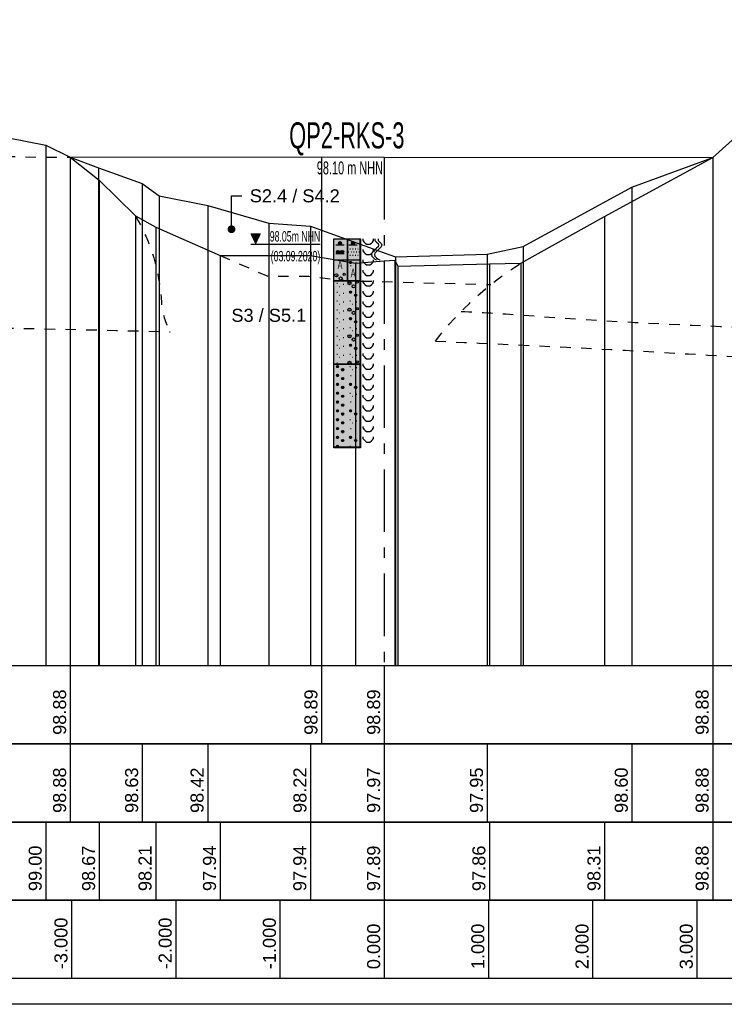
# Model space of a CAD drawing. Header units: metres. Extents: x -17 to 824, y 89 to 134.
# Tile 17 of 80: x 96.5 to 103.26, y 90.75 to 100.21. Entities that reach past the tile are written whole.
import ezdxf
from ezdxf import colors
from ezdxf.entities.mleader import LeaderData, LeaderLine
from ezdxf.enums import TextEntityAlignment as Align
from ezdxf.math import Vec2, Vec3

# ---------------------------------------------------------------- set-up
doc = ezdxf.new("R2010")
doc.units = ezdxf.units.M
doc.linetypes.add('ACAD_ISO03W100', pattern=[30, 12, -18])
doc.linetypes.add('ACAD_ISO10W100', pattern=[18, 12, -3, 0, -3])
for name, color, linetype in [('BG_GT_DC_RKS', 249, 'Continuous'), ('BG_GT_SCHICHT', 3, 'ACAD_ISO03W100'), ('BG_GT_TE', 6, 'Continuous'), ('BW_KOERP_GESCH', 126, 'Continuous'), ('BW_Z_ACHS', 52, 'ACAD_ISO10W100'), ('BW_Z_BEM', 52, 'Continuous'), ('P_TO_GEW', 242, 'Continuous'), ('P_TO_NUTZ_WASSER', 152, 'Continuous'), ('ZZ_GITTER', 40, 'Continuous')]:
    doc.layers.add(name, color=color, linetype=linetype)
doc.layers.add('ZZ_AFENSTER', color=6, linetype='Continuous', plot=False)
doc.styles.add('ARI025_V_50', font='arial.ttf', dxfattribs={"height": 0.125})
doc.styles.add('Arial', font='arial.ttf')
doc.styles.get("Standard").update_dxf_attribs({"font": 'arial.ttf'})

# ---------------------------------------------------------------- blocks, each defined once
blk = doc.blocks.new('QP2-RKS-3')
at = {"color": 160}
for p, q in [((-0.0167, 0.0009), (-0.0185, 0.0009)), ((-0.01672, 0.00085), (-0.01848, 0.00085)), ((-0.01675, 0.0008), (-0.01845, 0.0008)), ((-0.01677, 0.00075), (-0.01843, 0.00075)), ((-0.01679, 0.0007), (-0.01841, 0.0007)), ((-0.01682, 0.00065), (-0.01838, 0.00065)), ((-0.01684, 0.0006), (-0.01836, 0.0006)), ((-0.01687, 0.00055), (-0.01833, 0.00055)), ((-0.01689, 0.0005), (-0.01831, 0.0005)), ((-0.01691, 0.00045), (-0.01829, 0.00045)), ((-0.01694, 0.0004), (-0.01826, 0.0004)), ((-0.01696, 0.00035), (-0.01824, 0.00035)), ((-0.01698, 0.0003), (-0.01822, 0.0003)), ((-0.01701, 0.00025), (-0.01819, 0.00025)), ((-0.01703, 0.0002), (-0.01817, 0.0002)), ((-0.01706, 0.00015), (-0.01814, 0.00015)), ((-0.01708, 0.0001), (-0.01812, 0.0001)), ((-0.0171, 0.00005), (-0.0181, 0.00005)), ((-0.01713, 0), (-0.01807, 0)), ((-0.0185, -0.001), (-0.0052, -0.001)), ((-0.01715, -0.00005), (-0.01805, -0.00005)), ((-0.01717, -0.0001), (-0.01803, -0.0001)), ((-0.0172, -0.00015), (-0.018, -0.00015)), ((-0.01722, -0.0002), (-0.01798, -0.0002)), ((-0.01724, -0.00025), (-0.01796, -0.00025)), ((-0.01727, -0.0003), (-0.01793, -0.0003)), ((-0.01729, -0.00035), (-0.01791, -0.00035)), ((-0.01732, -0.0004), (-0.01788, -0.0004)), ((-0.01734, -0.00045), (-0.01786, -0.00045)), ((-0.01736, -0.0005), (-0.01784, -0.0005)), ((-0.01739, -0.00055), (-0.01781, -0.00055)), ((-0.01741, -0.0006), (-0.01779, -0.0006)), ((-0.01743, -0.00065), (-0.01777, -0.00065)), ((-0.01746, -0.0007), (-0.01774, -0.0007)), ((-0.01748, -0.00075), (-0.01772, -0.00075)), ((-0.01751, -0.0008), (-0.01769, -0.0008)), ((-0.01753, -0.00085), (-0.01767, -0.00085)), ((-0.01755, -0.0009), (-0.01765, -0.0009)), ((-0.01758, -0.00095), (-0.01762, -0.00095))]:
    blk.add_line(p, q, dxfattribs=at)
for p, q in [((-0.0026, 0), (0, 0)), ((-0.0026, -0.0041), (-0.0026, 0)), ((-0.0026, 0), (0.0024, 0)), ((-0.0026, -0.04), (-0.0026, 0)), ((0, 0), (0, -0.0041)), ((0, 0), (0.0025, 0)), ((0, -0.0041), (0, 0)), ((0.0024, 0), (0.0024, -0.04)), ((0.0025, 0), (0.0025, -0.0041)), ((0.003, 0), (0.003, -0.0003)), ((0.005, -0.0003), (0.005, 0)), ((0.0053, 0), (0.0053, -0.0003)), ((0.0059, 0), (0.0059, -0.0003)), ((-0.0022, -0.0011), (-0.0006, -0.0011)), ((-0.0017, -0.00075), (-0.0011, -0.00075)), ((-0.0017, -0.0008), (-0.0011, -0.0008)), ((-0.0017, -0.00085), (-0.0011, -0.00085)), ((-0.00168, -0.0007), (-0.00112, -0.0007)), ((-0.00168, -0.0009), (-0.00112, -0.0009)), ((-0.00166, -0.00065), (-0.00114, -0.00065)), ((-0.00166, -0.00095), (-0.00114, -0.00095)), ((-0.00162, -0.0006), (-0.00118, -0.0006)), ((-0.00162, -0.001), (-0.00118, -0.001)), ((-0.00157, -0.00055), (-0.00123, -0.00055)), ((-0.00157, -0.00105), (-0.00123, -0.00105)), ((0.0003, -0.0011), (0.0019, -0.0011)), ((0.0008, -0.00075), (0.0014, -0.00075)), ((0.0008, -0.0008), (0.0014, -0.0008)), ((0.0008, -0.00085), (0.0014, -0.00085)), ((0.00082, -0.0007), (0.00138, -0.0007)), ((0.00082, -0.0009), (0.00138, -0.0009)), ((0.00084, -0.00065), (0.00136, -0.00065)), ((0.00084, -0.00095), (0.00136, -0.00095)), ((0.00088, -0.0006), (0.00132, -0.0006)), ((0.00088, -0.001), (0.00132, -0.001)), ((0.00093, -0.00055), (0.00127, -0.00055)), ((0.00093, -0.00105), (0.00127, -0.00105)), ((0.003, -0.0003), (0.0032, -0.0006)), ((0.0032, -0.0006), (0.0034, -0.0008)), ((0.0034, -0.0008), (0.0037, -0.001)), ((0.0037, -0.001), (0.004, -0.001)), ((0.004, -0.001), (0.0043, -0.001)), ((0.0043, -0.001), (0.0046, -0.0008)), ((0.0046, -0.0008), (0.0048, -0.0006)), ((0.0048, -0.0006), (0.005, -0.0003)), ((0.0053, -0.0003), (0.0056, -0.0006)), ((0.0056, -0.0018), (0.0053, -0.0021)), ((0.0056, -0.0006), (0.0059, -0.0009)), ((0.0059, -0.0015), (0.0056, -0.0018)), ((0.0059, -0.0003), (0.0062, -0.0006)), ((0.0059, -0.0009), (0.006, -0.0012)), ((0.006, -0.0012), (0.0059, -0.0015)), ((0.0062, -0.0018), (0.0059, -0.0021)), ((0.0062, -0.0006), (0.0065, -0.0009)), ((0.0065, -0.0015), (0.0062, -0.0018)), ((0.0065, -0.0009), (0.0066, -0.0012)), ((0.0066, -0.0012), (0.0065, -0.0015)), ((-0.0022, -0.0028), (-0.0006, -0.0028)), ((-0.0021, -0.00245), (-0.0015, -0.00245)), ((-0.0021, -0.0025), (-0.0015, -0.0025)), ((-0.0021, -0.00255), (-0.0015, -0.00255)), ((-0.00208, -0.0024), (-0.00152, -0.0024)), ((-0.00208, -0.0026), (-0.00152, -0.0026)), ((-0.00206, -0.00235), (-0.00154, -0.00235)), ((-0.00206, -0.00265), (-0.00154, -0.00265)), ((-0.00202, -0.0023), (-0.00158, -0.0023)), ((-0.00202, -0.0027), (-0.00158, -0.0027)), ((-0.00197, -0.00225), (-0.00163, -0.00225)), ((-0.00197, -0.00275), (-0.00163, -0.00275)), ((-0.0013, -0.00245), (-0.0007, -0.00245)), ((-0.0013, -0.0025), (-0.0007, -0.0025)), ((-0.0013, -0.00255), (-0.0007, -0.00255)), ((-0.00128, -0.0024), (-0.00072, -0.0024)), ((-0.00128, -0.0026), (-0.00072, -0.0026)), ((-0.00126, -0.00235), (-0.00074, -0.00235)), ((-0.00126, -0.00265), (-0.00074, -0.00265)), ((-0.00122, -0.0023), (-0.00078, -0.0023)), ((-0.00122, -0.0027), (-0.00078, -0.0027)), ((-0.00117, -0.00225), (-0.00083, -0.00225)), ((-0.00117, -0.00275), (-0.00083, -0.00275)), ((0, -0.0019), (0.0001, -0.0019)), ((0, -0.0031), (0.0001, -0.0031)), ((0.0002, -0.0025), (0.0003, -0.0025)), ((0.0005, -0.0019), (0.0006, -0.0019)), ((0.0005, -0.0031), (0.0006, -0.0031)), ((0.0007, -0.0025), (0.0008, -0.0025)), ((0.001, -0.0019), (0.0011, -0.0019)), ((0.001, -0.0031), (0.0011, -0.0031)), ((0.0012, -0.0025), (0.0013, -0.0025)), ((0.0015, -0.0019), (0.0016, -0.0019)), ((0.0015, -0.0031), (0.0016, -0.0031)), ((0.0017, -0.0025), (0.0018, -0.0025)), ((0.002, -0.0019), (0.0021, -0.0019)), ((0.002, -0.0031), (0.0021, -0.0031)), ((0.0022, -0.0025), (0.0023, -0.0025)), ((0.003, -0.002), (0.003, -0.0023)), ((0.003, -0.0023), (0.0032, -0.0026)), ((0.0032, -0.0026), (0.0034, -0.0028)), ((0.0034, -0.0028), (0.0037, -0.003)), ((0.0037, -0.003), (0.004, -0.003)), ((0.004, -0.003), (0.0043, -0.003)), ((0.0043, -0.003), (0.0046, -0.0028)), ((0.0046, -0.0028), (0.0048, -0.0026)), ((0.0047, -0.0027), (0.0046, -0.003)), ((0.0046, -0.003), (0.0047, -0.0033)), ((0.005, -0.0024), (0.0047, -0.0027)), ((0.0047, -0.0033), (0.005, -0.0036)), ((0.0048, -0.0026), (0.005, -0.0023)), ((0.005, -0.0023), (0.005, -0.002)), ((0.0053, -0.0021), (0.005, -0.0024)), ((0.005, -0.0036), (0.0053, -0.0039)), ((0.0053, -0.0027), (0.0052, -0.003)), ((0.0052, -0.003), (0.0053, -0.0033)), ((0.0056, -0.0024), (0.0053, -0.0027)), ((0.0053, -0.0033), (0.0056, -0.0036)), ((0.0059, -0.0021), (0.0056, -0.0024)), ((0.0056, -0.0036), (0.0059, -0.0039)), ((-0.0026, -0.004), (0, -0.004)), ((-0.0026, -0.0081), (-0.0026, -0.004)), ((0, -0.0041), (-0.0026, -0.0041)), ((0, -0.004), (0, -0.0081)), ((0, -0.004), (0.0025, -0.004)), ((0, -0.0081), (0, -0.004)), ((0.0025, -0.0041), (0, -0.0041)), ((0.0004, -0.0045), (0.0008, -0.0045)), ((0.00041, -0.00445), (0.00079, -0.00445)), ((0.00041, -0.00455), (0.00079, -0.00455)), ((0.00043, -0.0044), (0.00077, -0.0044)), ((0.00043, -0.0046), (0.00077, -0.0046)), ((0.00047, -0.00435), (0.00073, -0.00435)), ((0.00047, -0.00465), (0.00073, -0.00465)), ((0.0006, -0.0051), (0.0007, -0.0051)), ((0.0016, -0.0045), (0.0017, -0.0045)), ((0.0016, -0.0051), (0.0017, -0.0051)), ((0.0025, -0.004), (0.0025, -0.0081)), ((0.003, -0.004), (0.003, -0.0043)), ((0.003, -0.0043), (0.0032, -0.0046)), ((0.0032, -0.0046), (0.0034, -0.0048)), ((0.0034, -0.0048), (0.0037, -0.005)), ((0.0037, -0.005), (0.004, -0.005)), ((0.004, -0.005), (0.0043, -0.005)), ((0.0043, -0.005), (0.0046, -0.0048)), ((0.0046, -0.0048), (0.0048, -0.0046)), ((0.0048, -0.0046), (0.005, -0.0043)), ((0.005, -0.0043), (0.005, -0.004)), ((0.0053, -0.0039), (0.0056, -0.004)), ((0.0059, -0.0039), (0.0062, -0.004)), ((-0.0021, -0.007), (-0.002, -0.007)), ((0.003, -0.006), (0.003, -0.0063)), ((0.003, -0.0063), (0.0032, -0.0066)), ((0.0032, -0.0066), (0.0034, -0.0068)), ((0.0034, -0.0068), (0.0037, -0.007)), ((0.0037, -0.007), (0.004, -0.007)), ((0.004, -0.007), (0.0043, -0.007)), ((0.0043, -0.007), (0.0046, -0.0068)), ((0.0046, -0.0068), (0.0048, -0.0066)), ((0.0048, -0.0066), (0.005, -0.0063)), ((0.005, -0.0063), (0.005, -0.006)), ((-0.0026, -0.008), (0.0025, -0.008)), ((-0.0026, -0.0241), (-0.0026, -0.008)), ((0, -0.0081), (-0.0026, -0.0081)), ((-0.002, -0.0085), (-0.0019, -0.0085)), ((-0.0016, -0.0091), (-0.0015, -0.0091)), ((-0.0008, -0.0087), (-0.0007, -0.0087)), ((0.0025, -0.0081), (0, -0.0081)), ((0.0004, -0.0085), (0.0005, -0.0085)), ((0.0025, -0.008), (0.0025, -0.0241)), ((0.003, -0.008), (0.003, -0.0083)), ((0.003, -0.0083), (0.0032, -0.0086)), ((0.0032, -0.0086), (0.0034, -0.0088)), ((0.0034, -0.0088), (0.0037, -0.009)), ((0.0037, -0.009), (0.004, -0.009)), ((0.004, -0.009), (0.0043, -0.009)), ((0.0043, -0.009), (0.0046, -0.0088)), ((0.0046, -0.0088), (0.0048, -0.0086)), ((0.0048, -0.0086), (0.005, -0.0083)), ((0.005, -0.0083), (0.005, -0.008)), ((-0.002, -0.0102), (-0.0019, -0.0102)), ((-0.0016, -0.0108), (-0.0015, -0.0108)), ((-0.0008, -0.0104), (-0.0007, -0.0104)), ((0.0004, -0.0102), (0.0008, -0.0102)), ((0.00041, -0.01015), (0.00079, -0.01015)), ((0.00041, -0.01025), (0.00079, -0.01025)), ((0.00043, -0.0101), (0.00077, -0.0101)), ((0.00043, -0.0103), (0.00077, -0.0103)), ((0.00047, -0.01005), (0.00073, -0.01005)), ((0.00047, -0.01035), (0.00073, -0.01035)), ((0.0014, -0.0108), (0.0018, -0.0108)), ((0.00141, -0.01075), (0.00179, -0.01075)), ((0.00141, -0.01085), (0.00179, -0.01085)), ((0.00143, -0.0107), (0.00177, -0.0107)), ((0.00143, -0.0109), (0.00177, -0.0109)), ((0.00147, -0.01065), (0.00173, -0.01065)), ((0.00147, -0.01095), (0.00173, -0.01095)), ((0.003, -0.01), (0.003, -0.0103)), ((0.003, -0.0103), (0.0032, -0.0106)), ((0.0032, -0.0106), (0.0034, -0.0108)), ((0.0034, -0.0108), (0.0037, -0.011)), ((0.0037, -0.011), (0.004, -0.011)), ((0.004, -0.011), (0.0043, -0.011)), ((0.0043, -0.011), (0.0046, -0.0108)), ((0.0046, -0.0108), (0.0048, -0.0106)), ((0.0048, -0.0106), (0.005, -0.0103)), ((0.005, -0.0103), (0.005, -0.01)), ((-0.002, -0.0119), (-0.0019, -0.0119)), ((-0.0016, -0.0125), (-0.0015, -0.0125)), ((-0.0008, -0.0121), (-0.0007, -0.0121)), ((0.0005, -0.0119), (0.0006, -0.0119)), ((0.0009, -0.0125), (0.001, -0.0125)), ((0.0017, -0.0121), (0.0018, -0.0121)), ((0.003, -0.012), (0.003, -0.0123)), ((0.003, -0.0123), (0.0032, -0.0126)), ((0.0032, -0.0126), (0.0034, -0.0128)), ((0.0034, -0.0128), (0.0037, -0.013)), ((0.0037, -0.013), (0.004, -0.013)), ((0.004, -0.013), (0.0043, -0.013)), ((0.0043, -0.013), (0.0046, -0.0128)), ((0.0046, -0.0128), (0.0048, -0.0126)), ((0.0048, -0.0126), (0.005, -0.0123)), ((0.005, -0.0123), (0.005, -0.012)), ((-0.002, -0.0136), (-0.0019, -0.0136)), ((-0.0016, -0.0142), (-0.0015, -0.0142)), ((-0.0008, -0.0138), (-0.0007, -0.0138)), ((0.0004, -0.0136), (0.0005, -0.0136)), ((0.003, -0.014), (0.003, -0.0143)), ((0.003, -0.0143), (0.0032, -0.0146)), ((0.0032, -0.0146), (0.0034, -0.0148)), ((0.0034, -0.0148), (0.0037, -0.015)), ((0.0037, -0.015), (0.004, -0.015)), ((0.004, -0.015), (0.0043, -0.015)), ((0.0043, -0.015), (0.0046, -0.0148)), ((0.0046, -0.0148), (0.0048, -0.0146)), ((0.0048, -0.0146), (0.005, -0.0143)), ((0.005, -0.0143), (0.005, -0.014)), ((-0.002, -0.0153), (-0.0019, -0.0153)), ((-0.002, -0.017), (-0.0019, -0.017)), ((-0.0016, -0.0159), (-0.0015, -0.0159)), ((-0.0008, -0.0155), (-0.0007, -0.0155)), ((0.0004, -0.0153), (0.0008, -0.0153)), ((0.00041, -0.01525), (0.00079, -0.01525)), ((0.00041, -0.01535), (0.00079, -0.01535)), ((0.00043, -0.0152), (0.00077, -0.0152)), ((0.00043, -0.0154), (0.00077, -0.0154)), ((0.00047, -0.01515), (0.00073, -0.01515)), ((0.00047, -0.01545), (0.00073, -0.01545)), ((0.0005, -0.017), (0.0006, -0.017)), ((0.0014, -0.0159), (0.0018, -0.0159)), ((0.00141, -0.01585), (0.00179, -0.01585)), ((0.00141, -0.01595), (0.00179, -0.01595)), ((0.00143, -0.0158), (0.00177, -0.0158)), ((0.00143, -0.016), (0.00177, -0.016)), ((0.00147, -0.01575), (0.00173, -0.01575)), ((0.00147, -0.01605), (0.00173, -0.01605)), ((0.003, -0.016), (0.003, -0.0163)), ((0.003, -0.0163), (0.0032, -0.0166)), ((0.0032, -0.0166), (0.0034, -0.0168)), ((0.0034, -0.0168), (0.0037, -0.017)), ((0.0037, -0.017), (0.004, -0.017)), ((0.004, -0.017), (0.0043, -0.017)), ((0.0043, -0.017), (0.0046, -0.0168)), ((0.0046, -0.0168), (0.0048, -0.0166)), ((0.0048, -0.0166), (0.005, -0.0163)), ((0.005, -0.0163), (0.005, -0.016)), ((-0.002, -0.0187), (-0.0019, -0.0187)), ((-0.0016, -0.0176), (-0.0015, -0.0176)), ((-0.0008, -0.0172), (-0.0007, -0.0172)), ((-0.0008, -0.0189), (-0.0007, -0.0189)), ((0.0004, -0.0187), (0.0005, -0.0187)), ((0.0009, -0.0176), (0.001, -0.0176)), ((0.0017, -0.0172), (0.0018, -0.0172)), ((0.003, -0.018), (0.003, -0.0183)), ((0.003, -0.0183), (0.0032, -0.0186)), ((0.0032, -0.0186), (0.0034, -0.0188)), ((0.0034, -0.0188), (0.0037, -0.019)), ((0.0043, -0.019), (0.0046, -0.0188)), ((0.0046, -0.0188), (0.0048, -0.0186)), ((0.0048, -0.0186), (0.005, -0.0183)), ((0.005, -0.0183), (0.005, -0.018)), ((-0.002, -0.0204), (-0.0019, -0.0204)), ((-0.0016, -0.0193), (-0.0015, -0.0193)), ((-0.0008, -0.0206), (-0.0007, -0.0206)), ((0.0004, -0.0204), (0.0008, -0.0204)), ((0.00041, -0.02035), (0.00079, -0.02035)), ((0.00041, -0.02045), (0.00079, -0.02045)), ((0.00043, -0.0203), (0.00077, -0.0203)), ((0.00043, -0.0205), (0.00077, -0.0205)), ((0.00047, -0.02025), (0.00073, -0.02025)), ((0.00047, -0.02055), (0.00073, -0.02055)), ((0.003, -0.02), (0.003, -0.0203)), ((0.003, -0.0203), (0.0032, -0.0206)), ((0.0032, -0.0206), (0.0034, -0.0208)), ((0.0034, -0.0208), (0.0037, -0.021)), ((0.0037, -0.019), (0.004, -0.019)), ((0.004, -0.019), (0.0043, -0.019)), ((0.0043, -0.021), (0.0046, -0.0208)), ((0.0046, -0.0208), (0.0048, -0.0206)), ((0.0048, -0.0206), (0.005, -0.0203)), ((0.005, -0.0203), (0.005, -0.02)), ((-0.002, -0.0221), (-0.0019, -0.0221)), ((-0.0016, -0.021), (-0.0015, -0.021)), ((-0.0008, -0.0223), (-0.0007, -0.0223)), ((0.0005, -0.0221), (0.0006, -0.0221)), ((0.0014, -0.021), (0.0018, -0.021)), ((0.00141, -0.02095), (0.00179, -0.02095)), ((0.00141, -0.02105), (0.00179, -0.02105)), ((0.00143, -0.0209), (0.00177, -0.0209)), ((0.00143, -0.0211), (0.00177, -0.0211)), ((0.00147, -0.02085), (0.00173, -0.02085)), ((0.00147, -0.02115), (0.00173, -0.02115)), ((0.0017, -0.0223), (0.0018, -0.0223)), ((0.003, -0.022), (0.003, -0.0223)), ((0.003, -0.0223), (0.0032, -0.0226)), ((0.0032, -0.0226), (0.0034, -0.0228)), ((0.0037, -0.021), (0.004, -0.021)), ((0.004, -0.021), (0.0043, -0.021)), ((0.0046, -0.0228), (0.0048, -0.0226)), ((0.0048, -0.0226), (0.005, -0.0223)), ((0.005, -0.0223), (0.005, -0.022)), ((-0.0026, -0.024), (0.0025, -0.024)), ((-0.0026, -0.0401), (-0.0026, -0.024)), ((0.0025, -0.0241), (-0.0026, -0.0241)), ((-0.0021, -0.0245), (-0.0017, -0.0245)), ((-0.00209, -0.02445), (-0.00171, -0.02445)), ((-0.00209, -0.02455), (-0.00171, -0.02455)), ((-0.00207, -0.0244), (-0.00173, -0.0244)), ((-0.00203, -0.02435), (-0.00177, -0.02435)), ((-0.002, -0.0238), (-0.0019, -0.0238)), ((-0.0016, -0.0227), (-0.0015, -0.0227)), ((-0.0008, -0.024), (-0.0007, -0.024)), ((0.0004, -0.0238), (0.0005, -0.0238)), ((0.0005, -0.0245), (0.0006, -0.0245)), ((0.0009, -0.0227), (0.001, -0.0227)), ((0.0025, -0.024), (0.0025, -0.0401)), ((0.003, -0.024), (0.003, -0.0243)), ((0.003, -0.0243), (0.0032, -0.0246)), ((0.0034, -0.0228), (0.0037, -0.023)), ((0.0037, -0.023), (0.004, -0.023)), ((0.004, -0.023), (0.0043, -0.023)), ((0.0043, -0.023), (0.0046, -0.0228)), ((0.0048, -0.0246), (0.005, -0.0243)), ((0.005, -0.0243), (0.005, -0.024)), ((-0.0021, -0.0262), (-0.0017, -0.0262)), ((-0.00209, -0.02615), (-0.00171, -0.02615)), ((-0.00209, -0.02625), (-0.00171, -0.02625)), ((-0.00207, -0.0246), (-0.00173, -0.0246)), ((-0.00207, -0.0261), (-0.00173, -0.0261)), ((-0.00207, -0.0263), (-0.00173, -0.0263)), ((-0.00203, -0.02465), (-0.00177, -0.02465)), ((-0.00203, -0.02605), (-0.00177, -0.02605)), ((-0.00203, -0.02635), (-0.00177, -0.02635)), ((-0.0011, -0.0251), (-0.0007, -0.0251)), ((-0.00109, -0.02505), (-0.00071, -0.02505)), ((-0.00109, -0.02515), (-0.00071, -0.02515)), ((-0.00107, -0.025), (-0.00073, -0.025)), ((-0.00107, -0.0252), (-0.00073, -0.0252)), ((-0.00103, -0.02495), (-0.00077, -0.02495)), ((-0.00103, -0.02525), (-0.00077, -0.02525)), ((0.0006, -0.0262), (0.0007, -0.0262)), ((0.0009, -0.0251), (0.001, -0.0251)), ((0.0017, -0.0247), (0.0018, -0.0247)), ((0.003, -0.026), (0.003, -0.0263)), ((0.003, -0.0263), (0.0032, -0.0266)), ((0.0032, -0.0246), (0.0034, -0.0248)), ((0.0034, -0.0248), (0.0037, -0.025)), ((0.0037, -0.025), (0.004, -0.025)), ((0.004, -0.025), (0.0043, -0.025)), ((0.0043, -0.025), (0.0046, -0.0248)), ((0.0046, -0.0248), (0.0048, -0.0246)), ((0.0048, -0.0266), (0.005, -0.0263)), ((0.005, -0.0263), (0.005, -0.026)), ((-0.0021, -0.0279), (-0.0017, -0.0279)), ((-0.00209, -0.02785), (-0.00171, -0.02785)), ((-0.00209, -0.02795), (-0.00171, -0.02795)), ((-0.00207, -0.0278), (-0.00173, -0.0278)), ((-0.00207, -0.028), (-0.00173, -0.028)), ((-0.00203, -0.02775), (-0.00177, -0.02775)), ((-0.00203, -0.02805), (-0.00177, -0.02805)), ((-0.0011, -0.0268), (-0.0007, -0.0268)), ((-0.00109, -0.02675), (-0.00071, -0.02675)), ((-0.00109, -0.02685), (-0.00071, -0.02685)), ((-0.00107, -0.0267), (-0.00073, -0.0267)), ((-0.00107, -0.0269), (-0.00073, -0.0269)), ((-0.00103, -0.02665), (-0.00077, -0.02665)), ((-0.00103, -0.02695), (-0.00077, -0.02695)), ((-0.00103, -0.02835), (-0.00077, -0.02835)), ((0.0004, -0.0279), (0.0008, -0.0279)), ((0.00041, -0.02785), (0.00079, -0.02785)), ((0.00041, -0.02795), (0.00079, -0.02795)), ((0.00043, -0.0278), (0.00077, -0.0278)), ((0.00043, -0.028), (0.00077, -0.028)), ((0.00047, -0.02775), (0.00073, -0.02775)), ((0.00047, -0.02805), (0.00073, -0.02805)), ((0.00147, -0.02835), (0.00173, -0.02835)), ((0.0016, -0.0268), (0.0017, -0.0268)), ((0.003, -0.028), (0.003, -0.0283)), ((0.003, -0.0283), (0.0032, -0.0286)), ((0.0032, -0.0266), (0.0034, -0.0268)), ((0.0034, -0.0268), (0.0037, -0.027)), ((0.0037, -0.027), (0.004, -0.027)), ((0.004, -0.027), (0.0043, -0.027)), ((0.0043, -0.027), (0.0046, -0.0268)), ((0.0046, -0.0268), (0.0048, -0.0266)), ((0.0048, -0.0286), (0.005, -0.0283)), ((0.005, -0.0283), (0.005, -0.028)), ((-0.0021, -0.0296), (-0.0017, -0.0296)), ((-0.00209, -0.02955), (-0.00171, -0.02955)), ((-0.00209, -0.02965), (-0.00171, -0.02965)), ((-0.00207, -0.0295), (-0.00173, -0.0295)), ((-0.00207, -0.0297), (-0.00173, -0.0297)), ((-0.00203, -0.02945), (-0.00177, -0.02945)), ((-0.00203, -0.02975), (-0.00177, -0.02975)), ((-0.0011, -0.0285), (-0.0007, -0.0285)), ((-0.0011, -0.0302), (-0.0007, -0.0302)), ((-0.00109, -0.02845), (-0.00071, -0.02845)), ((-0.00109, -0.02855), (-0.00071, -0.02855)), ((-0.00109, -0.03015), (-0.00071, -0.03015)), ((-0.00109, -0.03025), (-0.00071, -0.03025)), ((-0.00107, -0.0284), (-0.00073, -0.0284)), ((-0.00107, -0.0286), (-0.00073, -0.0286)), ((-0.00107, -0.0301), (-0.00073, -0.0301)), ((-0.00103, -0.02865), (-0.00077, -0.02865)), ((-0.00103, -0.03005), (-0.00077, -0.03005)), ((0.0005, -0.0296), (0.0006, -0.0296)), ((0.0009, -0.0302), (0.001, -0.0302)), ((0.0014, -0.0285), (0.0018, -0.0285)), ((0.00141, -0.02845), (0.00179, -0.02845)), ((0.00141, -0.02855), (0.00179, -0.02855)), ((0.00143, -0.0284), (0.00177, -0.0284)), ((0.00143, -0.0286), (0.00177, -0.0286)), ((0.00147, -0.02865), (0.00173, -0.02865)), ((0.0017, -0.0298), (0.0018, -0.0298)), ((0.003, -0.03), (0.003, -0.0303)), ((0.0032, -0.0286), (0.0034, -0.0288)), ((0.0034, -0.0288), (0.0037, -0.029)), ((0.0037, -0.029), (0.004, -0.029)), ((0.004, -0.029), (0.0043, -0.029)), ((0.0043, -0.029), (0.0046, -0.0288)), ((0.0046, -0.0288), (0.0048, -0.0286)), ((0.005, -0.0303), (0.005, -0.03)), ((-0.0021, -0.0313), (-0.0017, -0.0313)), ((-0.00209, -0.03125), (-0.00171, -0.03125)), ((-0.00209, -0.03135), (-0.00171, -0.03135)), ((-0.00207, -0.0312), (-0.00173, -0.0312)), ((-0.00207, -0.0314), (-0.00173, -0.0314)), ((-0.00203, -0.03115), (-0.00177, -0.03115)), ((-0.00203, -0.03145), (-0.00177, -0.03145)), ((-0.0011, -0.0319), (-0.0007, -0.0319)), ((-0.00109, -0.03185), (-0.00071, -0.03185)), ((-0.00109, -0.03195), (-0.00071, -0.03195)), ((-0.00107, -0.0303), (-0.00073, -0.0303)), ((-0.00107, -0.0318), (-0.00073, -0.0318)), ((-0.00107, -0.032), (-0.00073, -0.032)), ((-0.00103, -0.03035), (-0.00077, -0.03035)), ((-0.00103, -0.03175), (-0.00077, -0.03175)), ((-0.00103, -0.03205), (-0.00077, -0.03205)), ((0.0006, -0.0313), (0.0007, -0.0313)), ((0.0016, -0.0319), (0.0017, -0.0319)), ((0.003, -0.0303), (0.0032, -0.0306)), ((0.003, -0.032), (0.003, -0.0323)), ((0.0032, -0.0306), (0.0034, -0.0308)), ((0.0034, -0.0308), (0.0037, -0.031)), ((0.0037, -0.031), (0.004, -0.031)), ((0.004, -0.031), (0.0043, -0.031)), ((0.0043, -0.031), (0.0046, -0.0308)), ((0.0046, -0.0308), (0.0048, -0.0306)), ((0.0048, -0.0306), (0.005, -0.0303)), ((0.005, -0.0323), (0.005, -0.032)), ((-0.0021, -0.033), (-0.0017, -0.033)), ((-0.00209, -0.03295), (-0.00171, -0.03295)), ((-0.00209, -0.03305), (-0.00171, -0.03305)), ((-0.00207, -0.0329), (-0.00173, -0.0329)), ((-0.00207, -0.0331), (-0.00173, -0.0331)), ((-0.00203, -0.03285), (-0.00177, -0.03285)), ((-0.00203, -0.03315), (-0.00177, -0.03315)), ((-0.0011, -0.0336), (-0.0007, -0.0336)), ((-0.00109, -0.03355), (-0.00071, -0.03355)), ((-0.00109, -0.03365), (-0.00071, -0.03365)), ((-0.00107, -0.0335), (-0.00073, -0.0335)), ((-0.00107, -0.0337), (-0.00073, -0.0337)), ((-0.00103, -0.03345), (-0.00077, -0.03345)), ((-0.00103, -0.03375), (-0.00077, -0.03375)), ((0.0004, -0.033), (0.0008, -0.033)), ((0.00041, -0.03295), (0.00079, -0.03295)), ((0.00041, -0.03305), (0.00079, -0.03305)), ((0.00043, -0.0329), (0.00077, -0.0329)), ((0.00043, -0.0331), (0.00077, -0.0331)), ((0.00047, -0.03285), (0.00073, -0.03285)), ((0.00047, -0.03315), (0.00073, -0.03315)), ((0.0014, -0.0336), (0.0018, -0.0336)), ((0.00141, -0.03355), (0.00179, -0.03355)), ((0.00141, -0.03365), (0.00179, -0.03365)), ((0.00143, -0.0335), (0.00177, -0.0335)), ((0.00143, -0.0337), (0.00177, -0.0337)), ((0.00147, -0.03345), (0.00173, -0.03345)), ((0.00147, -0.03375), (0.00173, -0.03375)), ((0.003, -0.0323), (0.0032, -0.0326)), ((0.003, -0.034), (0.003, -0.0343)), ((0.0032, -0.0326), (0.0034, -0.0328)), ((0.0034, -0.0328), (0.0037, -0.033)), ((0.0037, -0.033), (0.004, -0.033)), ((0.004, -0.033), (0.0043, -0.033)), ((0.0043, -0.033), (0.0046, -0.0328)), ((0.0046, -0.0328), (0.0048, -0.0326)), ((0.0048, -0.0326), (0.005, -0.0323)), ((0.005, -0.0343), (0.005, -0.034)), ((-0.0021, -0.0347), (-0.0017, -0.0347)), ((-0.00209, -0.03465), (-0.00171, -0.03465)), ((-0.00209, -0.03475), (-0.00171, -0.03475)), ((-0.00207, -0.0346), (-0.00173, -0.0346)), ((-0.00207, -0.0348), (-0.00173, -0.0348)), ((-0.00203, -0.03455), (-0.00177, -0.03455)), ((-0.00203, -0.03485), (-0.00177, -0.03485)), ((-0.0011, -0.0353), (-0.0007, -0.0353)), ((-0.00109, -0.03525), (-0.00071, -0.03525)), ((-0.00109, -0.03535), (-0.00071, -0.03535)), ((-0.00107, -0.0352), (-0.00073, -0.0352)), ((-0.00107, -0.0354), (-0.00073, -0.0354)), ((-0.00103, -0.03515), (-0.00077, -0.03515)), ((-0.00103, -0.03545), (-0.00077, -0.03545)), ((0.0005, -0.0347), (0.0006, -0.0347)), ((0.0009, -0.0353), (0.001, -0.0353)), ((0.0017, -0.0349), (0.0018, -0.0349)), ((0.003, -0.0343), (0.0032, -0.0346)), ((0.0032, -0.0346), (0.0034, -0.0348)), ((0.0034, -0.0348), (0.0037, -0.035)), ((0.0037, -0.035), (0.004, -0.035)), ((0.004, -0.035), (0.0043, -0.035)), ((0.0043, -0.035), (0.0046, -0.0348)), ((0.0046, -0.0348), (0.0048, -0.0346)), ((0.0048, -0.0346), (0.005, -0.0343)), ((-0.0021, -0.0364), (-0.0017, -0.0364)), ((-0.00209, -0.03635), (-0.00171, -0.03635)), ((-0.00209, -0.03645), (-0.00171, -0.03645)), ((-0.00207, -0.0363), (-0.00173, -0.0363)), ((-0.00207, -0.0365), (-0.00173, -0.0365)), ((-0.00203, -0.03625), (-0.00177, -0.03625)), ((-0.00203, -0.03655), (-0.00177, -0.03655)), ((-0.0011, -0.037), (-0.0007, -0.037)), ((-0.00109, -0.03695), (-0.00071, -0.03695)), ((-0.00109, -0.03705), (-0.00071, -0.03705)), ((-0.00107, -0.0369), (-0.00073, -0.0369)), ((-0.00107, -0.0371), (-0.00073, -0.0371)), ((-0.00103, -0.03685), (-0.00077, -0.03685)), ((-0.00103, -0.03715), (-0.00077, -0.03715)), ((0.0006, -0.0364), (0.0007, -0.0364)), ((0.0016, -0.037), (0.0017, -0.037)), ((0.003, -0.036), (0.003, -0.0363)), ((0.003, -0.0363), (0.0032, -0.0366)), ((0.0032, -0.0366), (0.0034, -0.0368)), ((0.0034, -0.0368), (0.0037, -0.037)), ((0.0037, -0.037), (0.004, -0.037)), ((0.004, -0.037), (0.0043, -0.037)), ((0.0043, -0.037), (0.0046, -0.0368)), ((0.0046, -0.0368), (0.0048, -0.0366)), ((0.0048, -0.0366), (0.005, -0.0363)), ((0.005, -0.0363), (0.005, -0.036)), ((-0.0021, -0.0381), (-0.0017, -0.0381)), ((-0.00209, -0.03805), (-0.00171, -0.03805)), ((-0.00209, -0.03815), (-0.00171, -0.03815)), ((-0.00207, -0.038), (-0.00173, -0.038)), ((-0.00207, -0.0382), (-0.00173, -0.0382)), ((-0.00207, -0.0397), (-0.00173, -0.0397)), ((-0.00203, -0.03795), (-0.00177, -0.03795)), ((-0.00203, -0.03825), (-0.00177, -0.03825)), ((-0.00203, -0.03965), (-0.00177, -0.03965)), ((-0.0011, -0.0387), (-0.0007, -0.0387)), ((-0.00109, -0.03865), (-0.00071, -0.03865)), ((-0.00109, -0.03875), (-0.00071, -0.03875)), ((-0.00107, -0.0386), (-0.00073, -0.0386)), ((-0.00107, -0.0388), (-0.00073, -0.0388)), ((-0.00103, -0.03855), (-0.00077, -0.03855)), ((-0.00103, -0.03885), (-0.00077, -0.03885)), ((0.0004, -0.0381), (0.0008, -0.0381)), ((0.00041, -0.03805), (0.00079, -0.03805)), ((0.00041, -0.03815), (0.00079, -0.03815)), ((0.00043, -0.038), (0.00077, -0.038)), ((0.00043, -0.0382), (0.00077, -0.0382)), ((0.00047, -0.03795), (0.00073, -0.03795)), ((0.00047, -0.03825), (0.00073, -0.03825)), ((0.0014, -0.0387), (0.0018, -0.0387)), ((0.00141, -0.03865), (0.00179, -0.03865)), ((0.00141, -0.03875), (0.00179, -0.03875)), ((0.00143, -0.0386), (0.00177, -0.0386)), ((0.00143, -0.0388), (0.00177, -0.0388)), ((0.00147, -0.03855), (0.00173, -0.03855)), ((0.00147, -0.03885), (0.00173, -0.03885)), ((0.003, -0.038), (0.003, -0.0383)), ((0.003, -0.0383), (0.0032, -0.0386)), ((0.0032, -0.0386), (0.0034, -0.0388)), ((0.0034, -0.0388), (0.0037, -0.039)), ((0.0037, -0.039), (0.004, -0.039)), ((0.004, -0.039), (0.0043, -0.039)), ((0.0043, -0.039), (0.0046, -0.0388)), ((0.0046, -0.0388), (0.0048, -0.0386)), ((0.0048, -0.0386), (0.005, -0.0383)), ((0.005, -0.0383), (0.005, -0.038)), ((0.0024, -0.04), (-0.0026, -0.04)), ((0.0025, -0.0401), (-0.0026, -0.0401)), ((-0.0021, -0.0398), (-0.0017, -0.0398)), ((-0.00209, -0.03975), (-0.00171, -0.03975)), ((-0.00209, -0.03985), (-0.00171, -0.03985)), ((-0.00207, -0.0399), (-0.00173, -0.0399)), ((-0.00203, -0.03995), (-0.00177, -0.03995)), ((0.0005, -0.0398), (0.0006, -0.0398)), ((0.0017, -0.04), (0.0018, -0.04))]:
    blk.add_line(p, q)
for centre, radius in [((-0.0014, -0.0008), 0.0003), ((0.0011, -0.0008), 0.0003), ((-0.0018, -0.0025), 0.0003), ((-0.001, -0.0025), 0.0003), ((0.0006, -0.0045), 0.0002), ((-0.0021, -0.007), 0.0003), ((-0.0013, -0.0076), 0.0003), ((-0.0006, -0.0068), 0.0002), ((0.0004, -0.0085), 0.0003), ((0.0012, -0.0091), 0.0003), ((0.0019, -0.0083), 0.0002), ((0.0006, -0.0102), 0.0002), ((0.0016, -0.0108), 0.0002), ((0.0019, -0.0134), 0.0002), ((0.0004, -0.0136), 0.0003), ((0.0006, -0.0153), 0.0002), ((0.0012, -0.0142), 0.0003), ((0.0016, -0.0159), 0.0002), ((0.0004, -0.0187), 0.0003), ((0.0019, -0.0185), 0.0002), ((0.0006, -0.0204), 0.0002), ((0.0012, -0.0193), 0.0003), ((0.0016, -0.021), 0.0002), ((-0.0019, -0.0245), 0.0002), ((0.0004, -0.0238), 0.0003), ((0.0019, -0.0236), 0.0002), ((-0.0019, -0.0262), 0.0002), ((-0.0009, -0.0251), 0.0002), ((-0.0019, -0.0279), 0.0002), ((-0.0009, -0.0268), 0.0002), ((-0.0009, -0.0285), 0.0002), ((0.0006, -0.0279), 0.0002), ((0.0016, -0.0285), 0.0002), ((-0.0019, -0.0296), 0.0002), ((-0.0009, -0.0302), 0.0002), ((-0.0019, -0.0313), 0.0002), ((-0.0009, -0.0319), 0.0002), ((-0.0019, -0.033), 0.0002), ((-0.0009, -0.0336), 0.0002), ((0.0006, -0.033), 0.0002), ((0.0016, -0.0336), 0.0002), ((-0.0019, -0.0347), 0.0002), ((-0.0009, -0.0353), 0.0002), ((-0.0019, -0.0364), 0.0002), ((-0.0009, -0.037), 0.0002), ((-0.0019, -0.0381), 0.0002), ((-0.0019, -0.0398), 0.0002), ((-0.0009, -0.0387), 0.0002), ((0.0006, -0.0381), 0.0002), ((0.0016, -0.0387), 0.0002)]:
    blk.add_circle(centre, radius)
at = {"color": 200}
blk.add_solid([(-0.0026, 0), (0, 0), (-0.0026, -0.0041), (0, -0.0041)], dxfattribs=at)
at = {"color": 81}
blk.add_solid([(0, 0), (0.0025, 0), (0, -0.0041), (0.0025, -0.0041)], dxfattribs=at)
at = {"color": 254}
blk.add_solid([(-0.0026, -0.004), (0, -0.004), (-0.0026, -0.0081), (0, -0.0081)], dxfattribs=at)
at = {"color": 51}
blk.add_solid([(0, -0.004), (0.0025, -0.004), (0, -0.0081), (0.0025, -0.0081)], dxfattribs=at)
at = {"color": 33}
for points in [[(-0.0026, -0.008), (0.0025, -0.008), (-0.0026, -0.0241), (0.0025, -0.0241)], [(-0.0026, -0.024), (0.0025, -0.024), (-0.0026, -0.0401), (0.0025, -0.0401)]]:
    blk.add_solid(points, dxfattribs=at)
at = {"width": 0.6}
for s, height, p in [('QP2-RKS-3', 0.005, (-0.0001, 0.0174)), ('  98.10 m NHN', 0.0025, (-0.0001, 0.0124))]:
    blk.add_text(s, height=height, dxfattribs=at).set_placement(p, align=Align.CENTER)
at = {"color": 160, "width": 0.6}
for s, p in [('98.05m NHN', (-0.0052, -0.0005)), ('(03.09.2020)', (-0.0052, -0.0043))]:
    blk.add_text(s, height=0.002, dxfattribs=at).set_placement(p, align=Align.RIGHT)
at = {"width": 0.6}
for p in [(-0.0014, -0.0041), (0.0011, -0.0057)]:
    blk.add_text('A', height=0.00167, dxfattribs=at).set_placement(p, align=Align.TOP_CENTER)
blk = doc.blocks.new('_Dot')
at = {"color": 0, "linetype": 'ByBlock', "lineweight": -2}
blk.add_line((-0.5, 0), (-1, 0), dxfattribs=at)
at = {"color": 0, "linetype": 'ByBlock', "const_width": 0.5}
blk.add_lwpolyline([(-0.25, 0, 1), (0.25, 0, 1)], format="xyb", close=True, dxfattribs=at)

msp = doc.modelspace()

# ---------------------------------------------------------------- linework, layer by layer
at = {"layer": 'BG_GT_SCHICHT', "ltscale": 0.005, "flags": 128}
for points in [[(83.3656, 98.98), (85, 98.98), (86.2954, 98.98, 0.005301), (90.0677, 99.025, -0.005301), (93.84, 99.07, -0.031667), (94.6268, 99.0239, 0.031667), (96.987, 98.8854)], [(97.6133, 98.3219, -0.119884), (97.8626, 97.4868, 0.103674), (97.9457, 97.2085)], [(100.4909, 97.119, -0.086058), (101.3108, 97.8677, -0.058826)], [(100.7395, 97.4041, -0.007963), (101.3085, 97.3703, 0.02047), (105.7, 97.22, 0.004301), (110.35, 97.245, -0.004301), (115, 97.27), (117.6447, 97.27)], [(83.3656, 96.68), (85, 96.68, 0.027029), (89.42, 96.975, -0.027029), (93.84, 97.27, -0.006219), (97.9457, 97.2085, -0.006219)], [(100.4909, 97.119, -0.003403), (102.735, 97.0075, 0.016849), (105.7, 96.92, 0.007167), (112.675, 97.0325, -0.013887), (115, 97.07), (117.6447, 97.07)]]:
    msp.add_lwpolyline(points, format="xyb", dxfattribs=at)
msp.add_lwpolyline([(98.4255, 97.9427), (98.883, 97.7419), (99.2746, 97.7412), (99.6441, 97.7), (101.0244, 97.6621)], dxfattribs=at)
at = {"layer": 'BW_KOERP_GESCH'}
msp.add_lwpolyline([(95.8379, 99.1802), (96.7529, 98.9992), (96.987, 98.8854), (97.2651, 98.666), (97.6133, 98.3219), (97.8072, 98.2142), (98.4255, 97.9427), (99.2919, 97.9412), (99.7242, 97.8668), (100, 97.8889), (100.1025, 97.8971), (100.131, 97.8385), (101.0101, 97.8623), (101.3108, 97.8677), (102.1142, 98.3154), (103.1527, 98.8812), (103.5522, 99.2423), (104.1222, 99.428), (104.4484, 99.2927), (104.646, 99.4431), (104.7734, 99.4805), (109.3695, 99.3671), (111.3814, 99.2851), (117.6447, 99.3137)], dxfattribs=at)
at = {"layer": 'BW_Z_ACHS', "ltscale": 0.05}
msp.add_line((100, 98.8863), (100, 94.0005), dxfattribs=at)
at = {"layer": 'BW_Z_BEM'}
for p, q in [((96.7529, 98.9992), (96.7529, 94.0005)), ((96.987, 98.8854), (96.987, 94.0005)), ((96.987, 98.8854), (96.987, 94.0005)), ((96.987, 98.8854), (96.987, 94.0005)), ((99.3987, 98.8872), (99.3987, 94.0005)), ((103.1527, 98.8812), (103.1527, 94.0005)), ((103.1527, 98.8812), (103.1527, 94.0005)), ((103.1527, 98.8812), (103.1527, 94.0005)), ((97.2571, 98.7824), (97.2571, 94.0005)), ((97.2651, 98.666), (97.2651, 94.0005)), ((97.6782, 98.633), (97.6782, 94.0005)), ((102.3764, 98.5964), (102.3764, 94.0005)), ((97.8414, 98.513), (97.8414, 94.0005)), ((98.3063, 98.4199), (98.3063, 94.0005)), ((97.6133, 98.3219), (97.6133, 94.0005)), ((98.893, 98.2503), (98.893, 94.0005)), ((102.1142, 98.3154), (102.1142, 94.0005)), ((97.8072, 98.2142), (97.8072, 94.0005)), ((99.2932, 98.2238), (99.2932, 94.0005)), ((101.3349, 98.0272), (101.3349, 94.0005)), ((98.4255, 97.9427), (98.4255, 94.0005)), ((99.2919, 97.9412), (99.2919, 94.0005)), ((99.7242, 97.8668), (99.7242, 94.0005)), ((100.1025, 97.8971), (100.1025, 94.0005)), ((100.1088, 97.929), (100.1088, 94.0005)), ((100.9872, 97.9549), (100.9872, 94.0005)), ((101.3108, 97.8677), (101.3108, 94.0005)), ((100.131, 97.8385), (100.131, 94.0005)), ((101.0101, 97.8623), (101.0101, 94.0005))]:
    msp.add_line(p, q, dxfattribs=at)
at = {"layer": 'P_TO_GEW', "color": 245, "true_color": 0x994c5f, "flags": 128}
msp.add_lwpolyline([(96.987, 98.8854), (97.2571, 98.7824), (97.6782, 98.633), (97.8414, 98.513), (98.3063, 98.4199), (98.893, 98.2503), (99.2932, 98.2238), (100, 97.9683), (100.1088, 97.929), (100.9872, 97.9549), (101.3349, 98.0272), (102.3764, 98.5964), (103.1527, 98.8812)], dxfattribs=at)
at = {"layer": 'P_TO_NUTZ_WASSER', "flags": 128}
msp.add_lwpolyline([(96.987, 98.8854), (99.3987, 98.8872), (100, 98.8863), (103.1527, 98.8812)], dxfattribs=at)
at = {"layer": 'ZZ_AFENSTER'}
msp.add_lwpolyline([(79.2552, 90.7502), (79.2552, 105.1002), (118.7552, 105.1002), (118.7552, 90.7502)], close=True, dxfattribs=at)
at = {"layer": 'ZZ_GITTER'}
for p, q in [((96.987, 94), (96.987, 93.25)), ((99.3987, 94), (99.3987, 93.25)), ((100, 94), (100, 93.25)), ((103.1527, 94), (103.1527, 93.25)), ((96.987, 93.25), (96.987, 92.5)), ((97.6782, 93.25), (97.6782, 92.5)), ((98.3063, 93.25), (98.3063, 92.5)), ((99.2932, 93.25), (99.2932, 92.5)), ((100, 93.25), (100, 92.5)), ((100.9872, 93.25), (100.9872, 92.5)), ((102.3764, 93.25), (102.3764, 92.5)), ((103.1527, 93.25), (103.1527, 92.5)), ((96.7529, 92.5), (96.7529, 91.75)), ((97.2651, 92.5), (97.2651, 91.75)), ((97.8072, 92.5), (97.8072, 91.75)), ((98.4255, 92.5), (98.4255, 91.75)), ((99.2919, 92.5), (99.2919, 91.75)), ((100, 92.5), (100, 91.75)), ((101.0101, 92.5), (101.0101, 91.75)), ((102.1142, 92.5), (102.1142, 91.75)), ((103.1527, 92.5), (103.1527, 91.75)), ((97, 91.75), (97, 91)), ((98, 91.75), (98, 91)), ((99, 91.75), (99, 91)), ((100, 91.75), (100, 91)), ((101, 91.75), (101, 91)), ((102, 91.75), (102, 91)), ((103, 91.75), (103, 91))]:
    msp.add_line(p, q, dxfattribs=at)
at = {"layer": 'ZZ_GITTER', "transparency": 33554687}
for points in [[(83.3656, 93.2505), (117.6447, 93.2505), (117.6447, 94.0005), (83.3656, 94.0005)], [(83.3656, 92.5005), (117.6447, 92.5005), (117.6447, 93.2505), (83.3656, 93.2505)], [(83.3656, 91.7505), (117.6447, 91.7505), (117.6447, 92.5005), (83.3656, 92.5005)], [(83.3656, 91.0005), (117.6447, 91.0005), (117.6447, 91.7505), (83.3656, 91.7505)]]:
    msp.add_3dface(points, dxfattribs=at)

# ---------------------------------------------------------------- block references
at = {"layer": 'BG_GT_DC_RKS', "xscale": 50, "yscale": 50, "zscale": 50}
msp.add_blockref('QP2-RKS-3', (99.6466, 98.1), dxfattribs=at)

# ---------------------------------------------------------------- texts
at = {"layer": 'BG_GT_TE', "insert": (98.893, 97.3659), "char_height": 0.125, "attachment_point": 5, "style": 'ARI025_V_50'}
msp.add_mtext_dynamic_manual_height_columns('S3 / S5.1', width=0.687556, gutter_width=0.625, heights=[0], dxfattribs=at)
at = {"layer": 'ZZ_GITTER', "char_height": 0.125, "attachment_point": 7, "rotation": 90, "line_spacing_factor": 1.004016, "style": 'Arial'}
for s, insert in [('98.88', (96.9495, 93.3375)), ('98.89', (99.3612, 93.3375)), ('98.89', (99.9625, 93.3375)), ('98.88', (103.1152, 93.3375)), ('98.88', (96.9495, 92.5875)), ('98.63', (97.6407, 92.5875)), ('98.42', (98.2688, 92.5875)), ('98.22', (99.2557, 92.5875)), ('97.97', (99.9625, 92.5875)), ('97.95', (100.9497, 92.5875)), ('98.60', (102.3389, 92.5875)), ('98.88', (103.1152, 92.5875)), ('99.00', (96.7154, 91.8375)), ('98.67', (97.2276, 91.8375)), ('98.21', (97.7697, 91.8375)), ('97.94', (98.388, 91.8375)), ('97.94', (99.2544, 91.8375)), ('97.89', (99.9625, 91.8375)), ('97.86', (100.9726, 91.8375)), ('98.31', (102.0767, 91.8375)), ('98.88', (103.1152, 91.8375)), ('-3.000', (96.9625, 91.0875)), ('-2.000', (97.9625, 91.0875)), ('-1.000', (98.9625, 91.0875)), ('0.000', (99.9625, 91.0875)), ('1.000', (100.9625, 91.0875)), ('2.000', (101.9625, 91.0875)), ('3.000', (102.9625, 91.0875))]:
    msp.add_mtext(s, dxfattribs=dict(at, insert=insert))

# ---------------------------------------------------------------- leaders
at = {"layer": 'BG_GT_TE'}
ml = msp.add_multileader_mtext('Standard', dxfattribs=at)
ml.set_content('S2.4 / S4.2', color=256, style='ARI025_V_50')
ml.set_leader_properties(color=256, linetype='ByLayer', lineweight=-1)
ml.set_arrow_properties(name='DOT')
ml.build(insert=Vec2(0, 0))
ml.multileader.update_dxf_attribs({"dogleg_length": 0.1, "arrow_head_size": 0.075})
ctx = ml.context
ctx.base_point, ctx.char_height, ctx.arrow_head_size, ctx.landing_gap_size, ctx.plane_origin = Vec3(98.635, 98.5132), 0.125, 0.075, 0.075, Vec3(98.535, 98.1932)
notes = []
notes.append((ctx, [(0, (1, 1, 0), (98.535, 98.5132), (1, 0), 0.1, [(0, [(98.535, 98.1932)], 0, [])])]))
ctx.mtext.insert, ctx.mtext.flow_direction = Vec3(98.71, 98.5767), 5
for ctx, leaders in notes:
    for number, flags, end, landing, length, lines in leaders:
        leader = LeaderData()
        leader.index, (leader.has_last_leader_line, leader.has_dogleg_vector, leader.attachment_direction) = number, flags
        leader.last_leader_point, leader.dogleg_vector, leader.dogleg_length = Vec3(end), Vec3(landing), length
        for number, points, colour, breaks in lines:
            line = LeaderLine()
            line.index, line.vertices, line.color, line.breaks = number, Vec3.list(points), colors.encode_raw_color(colour), breaks
            leader.lines.append(line)
        ctx.leaders.append(leader)

doc.saveas('drawing.dxf')
